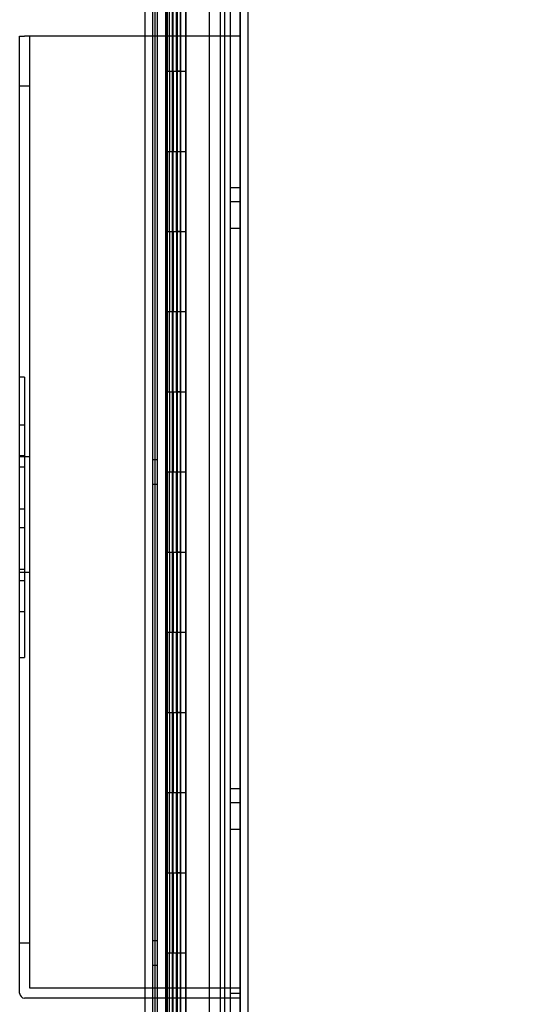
# Model space of a CAD drawing. Header units: inches. Extents: x 1 to 359, y -2 to 239.
# Tile 29 of 82: x 34.15 to 40.6, y 97.74 to 110.02. Entities that reach past the tile are written whole.
import ezdxf
from ezdxf.enums import TextEntityAlignment as Align
from ezdxf.lldxf.tags import DXFTag

# ---------------------------------------------------------------- set-up
doc = ezdxf.new("R2010")
doc.units = ezdxf.units.IN
doc.header["$MEASUREMENT"] = 0
for name, color, linetype in [('COM54746-60', 7, 'Continuous'), ('COM70220', 7, 'Continuous'), ('COM70739-9', 7, 'Continuous'), ('COM70839-3', 7, 'Continuous'), ('COM71195-6', 7, 'Continuous'), ('COM71300-1', 7, 'Continuous'), ('Default', 7, 'Continuous'), ('PKT1212', 7, 'Continuous')]:
    doc.layers.add(name, color=color, linetype=linetype)
doc.styles.add('SEACAD_Times_New_Roman', font='times.ttf')
tags = doc.linetypes.add('HIDDEN2', pattern=[0.1875, 0.125, -0.0625]).pattern_tags.tags
tags[6:7] = [DXFTag(74, 4), DXFTag(75, 0), DXFTag(340, '0'), DXFTag(46, 0.0), DXFTag(50, 0.0), DXFTag(44, 0.0), DXFTag(45, 0.0)]
tags[4:5] = [DXFTag(74, 4), DXFTag(75, 0), DXFTag(340, '0'), DXFTag(46, 0.0), DXFTag(50, 0.0), DXFTag(44, 0.0), DXFTag(45, 0.0)]
doc.dimstyles.new('HAMMOND_(STH_-_300x200)', dxfattribs={"dimtxt": 1.5, "dimasz": 1.875, "dimexe": 0.75, "dimexo": 0.75, "dimgap": 0.375, "dimtad": 0, "dimtih": 1, "dimtoh": 1, "dimzin": 0, "dimdsep": 46, "dimtxsty": 'SEACAD_Times_New_Roman', "dimblk1": '_SE_FILLED', "dimblk2": '_SE_FILLED', "dimsah": 1, "dimcen": 0.75, "dimadec": 0, "dimazin": 0, "dimtfac": 0.8, "dimtofl": 0, "dimtmove": 0, "dimatfit": 3, "dimfxl": 1, "dimtolj": 1, "dimtzin": 0, "dimarcsym": 0})

# ---------------------------------------------------------------- blocks, each defined once
blk = doc.blocks.new('SE1')
at = {"layer": 'COM54746-60', "color": 7, "linetype": 'HIDDEN2'}
for p, q in [((35.87, 89.382), (35.87, 149.382)), ((36.056, 149.382), (36.056, 90.382)), ((36.156, 90.382), (36.156, 149.382)), ((36.711, 89.382), (36.711, 149.382)), ((35.971, 110.382), (35.971, 109.382)), ((35.976, 110.382), (35.976, 109.382)), ((35.98, 109.382), (35.98, 110.382)), ((35.989, 110.382), (35.989, 109.383)), ((36.051, 110.382), (36.051, 109.383)), ((36.065, 109.382), (36.065, 110.382)), ((36.106, 109.382), (36.106, 110.382)), ((36.111, 110.382), (36.111, 109.383)), ((36.117, 110.382), (36.117, 109.383)), ((36.161, 109.382), (36.161, 110.382)), ((35.971, 109.382), (35.976, 109.382)), ((35.971, 109.382), (35.971, 108.382)), ((35.989, 109.383), (35.989, 109.382)), ((35.989, 109.381), (36.117, 109.381)), ((36.02, 109.382), (36.02, 108.382)), ((36.051, 109.383), (36.051, 108.382)), ((36.065, 109.382), (36.065, 108.382)), ((36.106, 109.382), (36.106, 108.382)), ((36.111, 108.382), (36.111, 109.383)), ((36.117, 108.382), (36.117, 109.383)), ((36.161, 109.381), (36.117, 109.381)), ((36.161, 108.382), (36.161, 109.383)), ((36.161, 109.381), (36.223, 109.381)), ((35.971, 108.382), (35.971, 107.382)), ((35.971, 108.382), (35.976, 108.382)), ((35.976, 108.382), (35.976, 107.382)), ((35.98, 107.382), (35.98, 108.382)), ((35.989, 108.382), (35.989, 107.383)), ((36.051, 108.382), (36.051, 107.383)), ((36.065, 107.382), (36.065, 108.382)), ((36.106, 107.382), (36.106, 108.382)), ((36.111, 108.382), (36.111, 107.383)), ((36.117, 108.382), (36.117, 107.383)), ((36.161, 107.382), (36.161, 108.382)), ((35.971, 107.382), (35.976, 107.382)), ((35.971, 107.382), (35.971, 106.382)), ((35.989, 107.383), (35.989, 107.382)), ((35.989, 107.381), (36.117, 107.381)), ((36.02, 107.382), (36.02, 106.382)), ((36.051, 107.383), (36.051, 106.382)), ((36.065, 107.382), (36.065, 106.382)), ((36.106, 107.382), (36.106, 106.382)), ((36.111, 106.382), (36.111, 107.383)), ((36.117, 106.382), (36.117, 107.383)), ((36.161, 107.381), (36.117, 107.381)), ((36.161, 106.382), (36.161, 107.383)), ((36.161, 107.381), (36.223, 107.381)), ((35.971, 106.382), (35.971, 105.382)), ((35.971, 106.382), (35.976, 106.382)), ((35.976, 106.382), (35.976, 105.382)), ((35.98, 105.382), (35.98, 106.382)), ((35.989, 106.382), (35.989, 105.383)), ((36.051, 106.382), (36.051, 105.383)), ((36.065, 105.382), (36.065, 106.382)), ((36.106, 105.382), (36.106, 106.382)), ((36.111, 106.382), (36.111, 105.383)), ((36.117, 106.382), (36.117, 105.383)), ((36.161, 105.382), (36.161, 106.382)), ((35.971, 105.382), (35.976, 105.382)), ((35.971, 105.382), (35.971, 104.382)), ((35.989, 105.383), (35.989, 105.382)), ((35.989, 105.381), (36.117, 105.381)), ((36.02, 105.382), (36.02, 104.382)), ((36.051, 105.383), (36.051, 104.382)), ((36.065, 105.382), (36.065, 104.382)), ((36.106, 105.382), (36.106, 104.382)), ((36.111, 104.382), (36.111, 105.383)), ((36.117, 104.382), (36.117, 105.383)), ((36.161, 105.381), (36.117, 105.381)), ((36.161, 104.382), (36.161, 105.383)), ((36.161, 105.381), (36.223, 105.381)), ((35.87, 104.534), (35.808, 104.534)), ((35.971, 104.382), (35.971, 103.382)), ((35.971, 104.382), (35.976, 104.382)), ((35.976, 104.382), (35.976, 103.382)), ((35.98, 103.382), (35.98, 104.382)), ((35.989, 104.382), (35.989, 103.383)), ((36.051, 104.382), (36.051, 103.383)), ((36.065, 103.382), (36.065, 104.382)), ((36.106, 103.382), (36.106, 104.382)), ((36.111, 104.382), (36.111, 103.383)), ((36.117, 104.382), (36.117, 103.383)), ((36.161, 103.382), (36.161, 104.382)), ((35.808, 104.23), (35.87, 104.23)), ((35.971, 103.382), (35.976, 103.382)), ((35.971, 103.382), (35.971, 102.382)), ((35.989, 103.383), (35.989, 103.382)), ((35.989, 103.381), (36.117, 103.381)), ((36.02, 103.382), (36.02, 102.382)), ((36.051, 103.383), (36.051, 102.382)), ((36.065, 103.382), (36.065, 102.382)), ((36.106, 103.382), (36.106, 102.382)), ((36.111, 102.382), (36.111, 103.383)), ((36.117, 102.382), (36.117, 103.383)), ((36.161, 103.381), (36.117, 103.381)), ((36.161, 102.382), (36.161, 103.383)), ((36.161, 103.381), (36.223, 103.381)), ((35.971, 102.382), (35.971, 101.382)), ((35.971, 102.382), (35.976, 102.382)), ((35.976, 102.382), (35.976, 101.382)), ((35.98, 101.382), (35.98, 102.382)), ((35.989, 102.382), (35.989, 101.383)), ((36.051, 102.382), (36.051, 101.383)), ((36.065, 101.382), (36.065, 102.382)), ((36.106, 101.382), (36.106, 102.382)), ((36.111, 102.382), (36.111, 101.383)), ((36.117, 102.382), (36.117, 101.383)), ((36.161, 101.382), (36.161, 102.382)), ((35.971, 101.382), (35.976, 101.382)), ((35.971, 101.382), (35.971, 100.382)), ((35.989, 101.383), (35.989, 101.382)), ((35.989, 101.381), (36.117, 101.381)), ((36.02, 101.382), (36.02, 100.382)), ((36.051, 101.383), (36.051, 100.382)), ((36.065, 101.382), (36.065, 100.382)), ((36.106, 101.382), (36.106, 100.382)), ((36.111, 100.382), (36.111, 101.383)), ((36.117, 100.382), (36.117, 101.383)), ((36.161, 101.381), (36.117, 101.381)), ((36.161, 100.382), (36.161, 101.383)), ((36.161, 101.381), (36.223, 101.381)), ((35.971, 100.382), (35.971, 99.382)), ((35.971, 100.382), (35.976, 100.382)), ((35.976, 100.382), (35.976, 99.382)), ((35.98, 99.382), (35.98, 100.382)), ((35.989, 100.382), (35.989, 99.383)), ((36.051, 100.382), (36.051, 99.383)), ((36.065, 99.382), (36.065, 100.382)), ((36.106, 99.382), (36.106, 100.382)), ((36.111, 100.382), (36.111, 99.383)), ((36.117, 100.382), (36.117, 99.383)), ((36.161, 99.382), (36.161, 100.382)), ((35.971, 99.382), (35.976, 99.382)), ((35.971, 99.382), (35.971, 98.382)), ((35.989, 99.383), (35.989, 99.382)), ((35.989, 99.381), (36.117, 99.381)), ((36.02, 99.382), (36.02, 98.382)), ((36.051, 99.383), (36.051, 98.382)), ((36.065, 99.382), (36.065, 98.382)), ((36.106, 99.382), (36.106, 98.382)), ((36.111, 98.382), (36.111, 99.383)), ((36.117, 98.382), (36.117, 99.383)), ((36.161, 99.381), (36.117, 99.381)), ((36.161, 98.382), (36.161, 99.383)), ((36.161, 99.381), (36.223, 99.381)), ((35.87, 98.534), (35.808, 98.534)), ((35.971, 98.382), (35.971, 97.382)), ((35.971, 98.382), (35.976, 98.382)), ((35.976, 98.382), (35.976, 97.382)), ((35.98, 97.382), (35.98, 98.382)), ((35.989, 98.382), (35.989, 97.383)), ((36.051, 98.382), (36.051, 97.383)), ((36.065, 97.382), (36.065, 98.382)), ((36.106, 97.382), (36.106, 98.382)), ((36.111, 98.382), (36.111, 97.383)), ((36.117, 98.382), (36.117, 97.383)), ((36.161, 97.382), (36.161, 98.382)), ((35.808, 98.23), (35.87, 98.23))]:
    blk.add_line(p, q, dxfattribs=at)
at = {"layer": 'COM54746-60', "color": 7, "linetype": 'Continuous'}
for p, q in [((36.02, 109.382), (36.02, 110.382)), ((36.223, 109.382), (36.223, 110.382)), ((35.976, 108.382), (35.976, 109.382)), ((35.976, 109.382), (36.02, 109.382)), ((35.98, 109.382), (35.98, 108.382)), ((35.989, 109.383), (36.223, 109.383)), ((35.989, 109.382), (35.989, 108.382)), ((36.02, 109.382), (36.223, 109.382)), ((36.223, 108.382), (36.223, 109.383)), ((35.976, 108.382), (36.02, 108.382)), ((36.02, 108.382), (36.223, 108.382)), ((36.02, 108.382), (36.223, 108.382)), ((36.02, 107.382), (36.02, 108.382)), ((36.223, 107.382), (36.223, 108.382)), ((35.976, 106.382), (35.976, 107.382)), ((35.976, 107.382), (36.02, 107.382)), ((35.98, 107.382), (35.98, 106.382)), ((35.989, 107.383), (36.223, 107.383)), ((35.989, 107.382), (35.989, 106.382)), ((36.02, 107.382), (36.223, 107.382)), ((36.223, 106.382), (36.223, 107.383)), ((35.976, 106.382), (36.02, 106.382)), ((36.02, 106.382), (36.223, 106.382)), ((36.02, 106.382), (36.223, 106.382)), ((36.02, 105.382), (36.02, 106.382)), ((36.223, 105.382), (36.223, 106.382)), ((35.976, 104.382), (35.976, 105.382)), ((35.976, 105.382), (36.02, 105.382)), ((35.98, 105.382), (35.98, 104.382)), ((35.989, 105.383), (36.223, 105.383)), ((35.989, 105.382), (35.989, 104.382)), ((36.02, 105.382), (36.223, 105.382)), ((36.223, 104.382), (36.223, 105.383)), ((35.976, 104.382), (36.02, 104.382)), ((36.02, 104.382), (36.223, 104.382)), ((36.02, 104.382), (36.223, 104.382)), ((36.02, 103.382), (36.02, 104.382)), ((36.223, 103.382), (36.223, 104.382)), ((35.976, 102.382), (35.976, 103.382)), ((35.976, 103.382), (36.02, 103.382)), ((35.98, 103.382), (35.98, 102.382)), ((35.989, 103.383), (36.223, 103.383)), ((35.989, 103.382), (35.989, 102.382)), ((36.02, 103.382), (36.223, 103.382)), ((36.223, 102.382), (36.223, 103.383)), ((35.976, 102.382), (36.02, 102.382)), ((36.02, 102.382), (36.223, 102.382)), ((36.02, 102.382), (36.223, 102.382)), ((36.02, 101.382), (36.02, 102.382)), ((36.223, 101.382), (36.223, 102.382)), ((35.976, 100.382), (35.976, 101.382)), ((35.976, 101.382), (36.02, 101.382)), ((35.98, 101.382), (35.98, 100.382)), ((35.989, 101.383), (36.223, 101.383)), ((35.989, 101.382), (35.989, 100.382)), ((36.02, 101.382), (36.223, 101.382)), ((36.223, 100.382), (36.223, 101.383)), ((35.976, 100.382), (36.02, 100.382)), ((36.02, 100.382), (36.223, 100.382)), ((36.02, 100.382), (36.223, 100.382)), ((36.02, 99.382), (36.02, 100.382)), ((36.223, 99.382), (36.223, 100.382)), ((35.976, 98.382), (35.976, 99.382)), ((35.976, 99.382), (36.02, 99.382)), ((35.98, 99.382), (35.98, 98.382)), ((35.989, 99.383), (36.223, 99.383)), ((35.989, 99.382), (35.989, 98.382)), ((36.02, 99.382), (36.223, 99.382)), ((36.223, 98.382), (36.223, 99.383)), ((35.976, 98.382), (36.02, 98.382)), ((36.02, 98.382), (36.223, 98.382)), ((36.02, 98.382), (36.223, 98.382)), ((36.02, 97.382), (36.02, 98.382)), ((36.223, 97.382), (36.223, 98.382))]:
    blk.add_line(p, q, dxfattribs=at)
at = {"layer": 'COM70220', "color": 7, "linetype": 'HIDDEN2'}
for p, q in [((36.65, 149.876), (36.65, 88.816)), ((36.896, 149.876), (36.896, 88.816)), ((36.898, 149.876), (36.898, 88.816)), ((36.899, 149.876), (36.899, 88.816))]:
    blk.add_line(p, q, dxfattribs=at)
at = {"layer": 'COM70739-9', "color": 7, "linetype": 'HIDDEN2'}
blk.add_line((35.838, 149.583), (35.838, 88.963), dxfattribs=at)
at = {"layer": 'COM70839-3', "color": 7, "linetype": 'HIDDEN2'}
for p, q in [((35.98, 118.512), (35.984, 90.61)), ((36.052, 118.512), (36.056, 90.61)), ((35.98, 118.405), (35.984, 90.502)), ((36.052, 118.405), (36.056, 90.502)), ((36.512, 116.252), (36.515, 90.61)), ((36.512, 116.145), (36.515, 90.502))]:
    blk.add_line(p, q, dxfattribs=at)
at = {"layer": 'COM71195-6', "color": 7, "linetype": 'Continuous'}
for p, q in [((36.225, 150.553), (36.225, 88.211)), ((36.995, 150.458), (36.995, 88.306))]:
    blk.add_line(p, q, dxfattribs=at)
at = {"layer": 'COM71195-6', "color": 7, "linetype": 'HIDDEN2'}
for p, q in [((36.9, 150.458), (36.9, 88.306)), ((36.12, 88.46), (36.12, 150.023))]:
    blk.add_line(p, q, dxfattribs=at)
at = {"layer": 'COM71300-1', "color": 7, "linetype": 'HIDDEN2'}
for p, q in [((35.713, 149.93), (35.713, 88.615)), ((36.775, 149.93), (36.775, 88.615))]:
    blk.add_line(p, q, dxfattribs=at)
at = {"layer": 'COM71300-1', "color": 7, "linetype": 'Continuous'}
blk.add_line((35.808, 149.93), (35.808, 88.615), dxfattribs=at)
at = {"layer": 'PKT1212', "color": 7, "linetype": 'HIDDEN2'}
for p, q in [((34.15, 97.879), (34.15, 109.819)), ((34.15, 109.819), (34.21, 109.819)), ((36.775, 109.819), (34.21, 109.819)), ((34.275, 97.944), (34.275, 109.819)), ((36.9, 109.819), (36.775, 109.819)), ((34.275, 109.194), (34.15, 109.194)), ((36.9, 107.927), (36.775, 107.927)), ((36.775, 107.757), (36.9, 107.757)), ((36.775, 107.424), (36.9, 107.424)), ((34.21, 105.566), (34.15, 105.566)), ((34.21, 105.566), (34.21, 102.066)), ((34.21, 104.967), (34.15, 104.967)), ((34.21, 104.584), (34.15, 104.584)), ((34.275, 104.569), (34.15, 104.569)), ((34.21, 104.442), (34.15, 104.442)), ((34.21, 103.919), (34.15, 103.919)), ((34.21, 103.687), (34.15, 103.687)), ((34.21, 103.164), (34.15, 103.164)), ((34.275, 103.129), (34.15, 103.129)), ((34.21, 103.022), (34.15, 103.022)), ((34.21, 102.639), (34.15, 102.639)), ((34.15, 102.066), (34.21, 102.066)), ((36.9, 100.427), (36.775, 100.427)), ((36.775, 100.257), (36.9, 100.257)), ((36.775, 99.924), (36.9, 99.924)), ((34.275, 98.504), (34.15, 98.504)), ((36.9, 97.944), (34.275, 97.944)), ((36.9, 97.819), (34.21, 97.819)), ((36.775, 97.879), (36.9, 97.879))]:
    blk.add_line(p, q, dxfattribs=at)
blk.add_arc((34.21, 97.879), 0.06, 180, 270, dxfattribs=at)
blk = doc.blocks.new('DMBLK34')
at = {"layer": 'Default', "linetype": 'Continuous', "transparency": 16777216}
for points in [[(49.108, 148.773), (48.795, 150.648), (48.483, 148.773)], [(49.108, 89.991), (48.483, 89.991), (48.795, 88.116)]]:
    blk.add_hatch(color=7, dxfattribs=at).paths.add_polyline_path(points)
at = {"layer": 'Default', "color": 7, "linetype": 'Continuous', "transparency": 16777216}
for p, q in [((37.213, 150.648), (49.545, 150.648)), ((48.795, 150.648), (48.795, 120.657)), ((48.795, 115.857), (48.795, 88.116)), ((37.555, 88.116), (49.545, 88.116))]:
    blk.add_line(p, q, dxfattribs=at)
at = {"layer": 'Default', "color": 7, "linetype": 'Continuous', "transparency": 16777216, "style": 'SEACAD_Times_New_Roman'}
for s, p in [('62.53', (46.236, 120.132)), ('OPENNING', (43.126, 117.882))]:
    blk.add_text(s, height=1.5, dxfattribs=at).set_placement(p, align=Align.TOP_LEFT)
blk = doc.blocks.new('_SE_FILLED')
at = {"color": 0}
blk.add_line((0, 0), (-1, 0), dxfattribs=at)
blk.add_solid([(0, 0), (-1, -0.1665), (-1, 0.1665), (0, 0)], dxfattribs=at)

msp = doc.modelspace()

# ---------------------------------------------------------------- block references
at = {"layer": 'Default'}
msp.add_blockref('SE1', (0, 0), dxfattribs=at)

# ---------------------------------------------------------------- dimensions: what is measured, and where the dimension line sits
at = {"layer": 'Default', "color": 7, "linetype": 'Continuous'}
dim = msp.add_linear_dim(base=(48.795, 88.116), p1=(36.463, 150.648), p2=(36.12, 88.116), angle=90, text='\\A1;<>\\POPENNING', dimstyle='HAMMOND_(STH_-_300x200)', dxfattribs=at)
dim.commit()
dim.dimension.update_dxf_attribs({"geometry": 'DMBLK34', "text_midpoint": (48.795, 119.382), "dimtype": 160})

doc.saveas('drawing.dxf')
